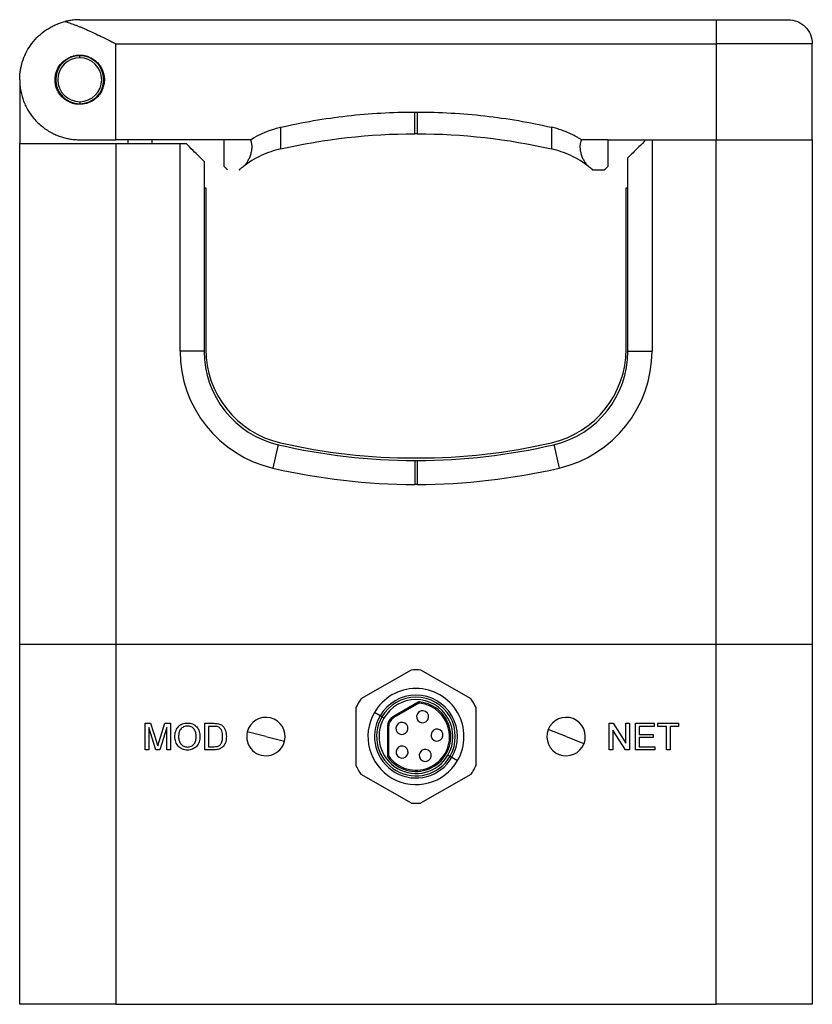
# Model space of a CAD drawing. Header units: inches. Extents: x 0.98 to 7.63, y 2.22 to 9.14.
# Tile 6 of 8: x 6.05 to 7.35, y 4.51 to 6.12. Entities that reach past the tile are written whole.
import ezdxf

# ---------------------------------------------------------------- set-up
doc = ezdxf.new("R2010")
doc.units = ezdxf.units.IN
doc.header["$MEASUREMENT"] = 0

msp = doc.modelspace()

# ---------------------------------------------------------------- linework, layer by layer
at = {"color": 7, "linetype": 'Continuous', "lineweight": 25}
for p, q in [((6.1453, 6.1243), (7.1886, 6.1243)), ((6.2043, 5.9275), (6.2043, 6.085)), ((6.2043, 6.085), (7.1886, 6.085)), ((7.1886, 6.085), (7.1886, 5.9275)), ((7.346, 5.9275), (7.346, 6.085)), ((6.1453, 6.062), (6.1453, 6.0653)), ((6.0468, 6.0259), (6.0468, 5.9216)), ((6.1453, 5.9899), (6.1453, 5.9865)), ((6.6945, 5.9729), (6.6984, 5.9729)), ((6.3815, 5.9275), (6.2043, 5.9275)), ((6.224, 5.9275), (6.224, 5.9216)), ((6.2634, 5.9275), (6.2634, 5.9216)), ((6.4251, 5.9275), (6.3815, 5.9275)), ((6.6984, 5.9373), (6.6945, 5.9373)), ((7.0114, 5.9275), (6.9677, 5.9275)), ((7.0114, 5.9275), (7.1886, 5.9275)), ((7.0734, 5.9275), (7.0833, 5.9275)), ((7.0833, 5.9275), (7.0833, 5.581)), ((7.0833, 5.9275), (7.1886, 5.9275)), ((7.1886, 5.9275), (7.346, 5.9275)), ((7.1886, 5.1007), (7.1886, 5.9275)), ((7.346, 5.9275), (7.346, 5.1007)), ((6.0468, 5.1007), (6.0468, 5.9216)), ((6.0468, 5.9216), (6.2043, 5.9216)), ((6.2043, 5.9216), (6.2043, 5.1007)), ((6.2043, 5.9216), (6.3096, 5.9216)), ((6.3096, 5.581), (6.3096, 5.9216)), ((6.3096, 5.9216), (6.3195, 5.9216)), ((6.349, 5.8921), (6.349, 5.581)), ((7.0439, 5.581), (7.0439, 5.898)), ((6.9861, 5.8783), (7.0055, 5.8783)), ((6.349, 5.8487), (6.352, 5.8487)), ((6.352, 5.8487), (6.352, 5.5843)), ((7.0409, 5.5843), (7.0409, 5.8487)), ((7.0409, 5.8487), (7.0439, 5.8487)), ((6.349, 5.581), (6.3096, 5.581)), ((7.0439, 5.581), (7.0833, 5.581)), ((6.4707, 5.4277), (6.4617, 5.3893)), ((6.9222, 5.4277), (6.9312, 5.3893)), ((6.6945, 5.4058), (6.6984, 5.4058)), ((6.6945, 5.4019), (6.6945, 5.3625)), ((6.6945, 5.4019), (6.6984, 5.4019)), ((6.6984, 5.4019), (6.6984, 5.3625)), ((6.6984, 5.3625), (6.6945, 5.3625)), ((6.0468, 4.5102), (6.0468, 5.1007)), ((6.0468, 5.1007), (6.2043, 5.1007)), ((6.2043, 5.1007), (6.2043, 4.5102)), ((6.2043, 5.1007), (7.1886, 5.1007)), ((7.1886, 4.5102), (7.1886, 5.1007)), ((7.1886, 5.1007), (7.346, 5.1007)), ((7.346, 5.1007), (7.346, 4.5102)), ((6.6883, 5.0581), (6.6062, 5.0107)), ((6.7867, 5.0107), (6.7046, 5.0581)), ((6.7, 5.0054), (6.6593, 4.9819)), ((6.7, 5.0054), (6.701, 5.0037)), ((6.7022, 5.004), (6.7024, 5.0059)), ((6.598, 4.9966), (6.598, 4.9017)), ((6.6376, 4.9831), (6.6282, 4.9885)), ((6.701, 5.0037), (6.6603, 4.9802)), ((6.7949, 4.9017), (6.7949, 4.9966)), ((6.6406, 4.9814), (6.6376, 4.9831)), ((6.6439, 4.9795), (6.6406, 4.9814)), ((6.6521, 4.9747), (6.6538, 4.9737)), ((6.6593, 4.9819), (6.6603, 4.9802)), ((6.2524, 4.9708), (6.2615, 4.9708)), ((6.2524, 4.9275), (6.2524, 4.9708)), ((6.2585, 4.9641), (6.2585, 4.9275)), ((6.27, 4.9275), (6.2585, 4.9641)), ((6.2615, 4.9708), (6.2712, 4.9404)), ((6.2753, 4.9409), (6.2849, 4.9708)), ((6.2879, 4.9641), (6.2763, 4.9275)), ((6.2849, 4.9708), (6.294, 4.9708)), ((6.2879, 4.9275), (6.2879, 4.9641)), ((6.294, 4.9708), (6.294, 4.9275)), ((6.3501, 4.9708), (6.3649, 4.9708)), ((6.3501, 4.9275), (6.3501, 4.9708)), ((6.365, 4.9658), (6.3562, 4.9658)), ((6.3562, 4.9658), (6.3562, 4.9325)), ((6.4504, 4.9491), (6.4198, 4.9567)), ((6.6495, 4.9649), (6.6495, 4.9179)), ((6.6495, 4.9649), (6.6514, 4.9649)), ((6.6514, 4.9649), (6.6514, 4.9179)), ((6.9425, 4.9491), (6.9132, 4.9606)), ((7.0131, 4.9708), (7.0196, 4.9708)), ((7.0131, 4.9275), (7.0131, 4.9708)), ((7.0192, 4.9598), (7.0192, 4.9275)), ((7.04, 4.9275), (7.0192, 4.9598)), ((7.0196, 4.9708), (7.0403, 4.9385)), ((7.0403, 4.9708), (7.0464, 4.9708)), ((7.0403, 4.9385), (7.0403, 4.9708)), ((7.0464, 4.9708), (7.0464, 4.9275)), ((7.0564, 4.9708), (7.087, 4.9708)), ((7.0564, 4.9275), (7.0564, 4.9708)), ((7.0625, 4.9658), (7.0625, 4.9525)), ((7.087, 4.9658), (7.0625, 4.9658)), ((7.087, 4.9708), (7.087, 4.9658)), ((7.0931, 4.9708), (7.1269, 4.9708)), ((7.0931, 4.9658), (7.0931, 4.9708)), ((7.1069, 4.9658), (7.0931, 4.9658)), ((7.1069, 4.9275), (7.1069, 4.9658)), ((7.1131, 4.9658), (7.1131, 4.9275)), ((7.1269, 4.9658), (7.1131, 4.9658)), ((7.1269, 4.9708), (7.1269, 4.9658)), ((6.4504, 4.9491), (6.481, 4.9416)), ((6.9425, 4.9491), (6.9718, 4.9377)), ((7.0625, 4.9525), (7.0853, 4.9525)), ((7.0625, 4.9475), (7.0625, 4.9325)), ((7.0853, 4.9475), (7.0625, 4.9475)), ((7.0853, 4.9525), (7.0853, 4.9475)), ((6.2585, 4.9275), (6.2524, 4.9275)), ((6.2763, 4.9275), (6.27, 4.9275)), ((6.294, 4.9275), (6.2879, 4.9275)), ((6.3656, 4.9275), (6.3501, 4.9275)), ((6.3562, 4.9325), (6.3651, 4.9325)), ((7.0192, 4.9275), (7.0131, 4.9275)), ((7.0464, 4.9275), (7.04, 4.9275)), ((7.0881, 4.9275), (7.0564, 4.9275)), ((7.0625, 4.9325), (7.0881, 4.9325)), ((7.0881, 4.9325), (7.0881, 4.9275)), ((7.1131, 4.9275), (7.1069, 4.9275)), ((6.6514, 4.9179), (6.6495, 4.9179)), ((6.6518, 4.9168), (6.6502, 4.9156)), ((6.749, 4.9188), (6.7523, 4.9169)), ((6.7523, 4.9169), (6.7553, 4.9152)), ((6.7553, 4.9152), (6.7646, 4.9098)), ((6.6062, 4.8876), (6.6883, 4.8402)), ((6.7046, 4.8402), (6.7867, 4.8876)), ((6.2043, 4.5102), (6.0468, 4.5102)), ((6.2043, 4.5102), (7.1886, 4.5102)), ((7.346, 4.5102), (7.1886, 4.5102))]:
    msp.add_line(p, q, dxfattribs=at)
for centre, radius, start, end in [((6.1453, 6.0259), 0.0394, 90, 270), ((6.1453, 6.0259), 0.036, 90, 270), ((6.1453, 6.0259), 0.0394, 270, 90), ((6.1453, 6.0259), 0.036, 270, 90), ((6.5065, 5.581), 0.1969, 180, 256.8571), ((6.5065, 5.581), 0.1575, 180, 256.8571), ((6.5094, 5.5843), 0.1575, 180, 257.0671), ((6.8834, 5.5843), 0.1575, 282.9329, 0), ((6.8864, 5.581), 0.1575, 283.1429, 0), ((6.8864, 5.581), 0.1969, 283.1429, 0), ((6.6945, 6.3861), 0.9843, 256.8571, 270), ((6.6945, 6.3901), 0.9843, 257.0671, 270), ((6.6984, 6.3901), 0.9843, 270, 282.9329), ((6.6984, 6.3861), 0.9843, 270, 283.1429), ((6.6945, 6.3861), 1.0236, 256.8571, 270), ((6.6984, 6.3861), 1.0236, 270, 283.1429), ((6.6964, 4.9491), 0.1093, 85.7233, 94.2767), ((6.6964, 4.9491), 0.0787, 330, 150), ((6.6964, 4.9491), 0.1093, 145.7233, 154.2767), ((6.6964, 4.9491), 0.0679, 330, 150), ((6.6964, 4.9491), 0.0645, 330, 150), ((6.6964, 4.9491), 0.0606, 330, 150), ((6.6964, 4.9491), 0.0571, 215.9532, 84.0468), ((6.6964, 4.9491), 0.0551, 215.9532, 84.0468), ((6.702, 5.002), 0.00394, 84.0468, 120), ((6.702, 5.002), 0.00197, 84.0468, 120), ((6.6964, 4.9491), 0.1093, 25.7233, 34.2767), ((6.6964, 4.9491), 0.0787, 150, 330), ((6.7072, 4.9816), 0.00984, 60, 240), ((6.7072, 4.9816), 0.00984, 240, 60), ((6.4504, 4.9491), 0.0315, 346.1288, 166.1288), ((6.6964, 4.9491), 0.0679, 150, 330), ((6.6964, 4.9491), 0.0645, 150, 330), ((6.6964, 4.9491), 0.0606, 150, 330), ((6.6692, 4.9649), 0.0197, 120, 180), ((6.6692, 4.9649), 0.0177, 150, 180), ((6.6692, 4.9649), 0.0177, 120, 150), ((6.6734, 4.9624), 0.00984, 60, 240), ((6.9425, 4.9491), 0.0315, 338.6882, 158.6882), ((6.4504, 4.9491), 0.0315, 166.1288, 346.1288), ((6.6734, 4.9624), 0.00984, 240, 60), ((6.7308, 4.9515), 0.00984, 60, 240), ((6.7308, 4.9515), 0.00984, 240, 60), ((6.9425, 4.9491), 0.0315, 158.6882, 338.6882), ((6.6737, 4.9236), 0.00984, 60, 240), ((6.6737, 4.9236), 0.00984, 240, 60), ((6.7116, 4.9182), 0.00984, 60, 240), ((6.7116, 4.9182), 0.00984, 240, 60), ((6.6534, 4.9179), 0.00394, 180, 215.9532), ((6.6534, 4.9179), 0.00197, 180, 215.9532), ((6.6964, 4.9491), 0.1093, 205.7233, 214.2767), ((6.6964, 4.9491), 0.1093, 325.7233, 330), ((6.6964, 4.9491), 0.1093, 330, 334.2767), ((6.6964, 4.9491), 0.1093, 265.7233, 274.2767)]:
    msp.add_arc(centre, radius, start, end, dxfattribs=at)
for points, knots in [([(6.0468, 6.0259), (6.0469, 6.0273), (6.0469, 6.03), (6.0471, 6.034), (6.0475, 6.0377), (6.048, 6.0411), (6.0486, 6.0443), (6.0492, 6.0472), (6.0498, 6.0499), (6.0504, 6.0524), (6.0524, 6.059), (6.0563, 6.069), (6.0643, 6.0825), (6.0742, 6.0947), (6.0846, 6.1037), (6.0933, 6.1096), (6.0998, 6.1133), (6.1066, 6.1165), (6.1135, 6.1192), (6.1183, 6.1206), (6.1207, 6.1212)], [0, 0, 0, 0, 0.036122, 0.07015, 0.102085, 0.131926, 0.159674, 0.185328, 0.20889, 0.230357, 0.249732, 0.383136, 0.499769, 0.631193, 0.749527, 0.803355, 0.85525, 0.905276, 0.9535, 1, 1, 1, 1]), ([(6.1453, 6.1243), (6.1437, 6.1243), (6.1408, 6.1243), (6.1366, 6.124), (6.1328, 6.1236), (6.1292, 6.123), (6.1261, 6.1225), (6.1233, 6.1219), (6.1215, 6.1214), (6.1207, 6.1212)], [0, 0, 0, 0, 0.184839, 0.355683, 0.512532, 0.655388, 0.78425, 0.899121, 1, 1, 1, 1]), ([(6.1207, 6.1212), (6.1219, 6.1209), (6.1245, 6.1202), (6.1284, 6.119), (6.1326, 6.1176), (6.137, 6.116), (6.1415, 6.1143), (6.1463, 6.1124), (6.1513, 6.1103), (6.1565, 6.108), (6.1633, 6.1049), (6.1722, 6.1008), (6.1822, 6.096), (6.193, 6.0906), (6.2002, 6.087), (6.2043, 6.085)], [0, 0, 0, 0, 0.047057, 0.096244, 0.147571, 0.201048, 0.256682, 0.314482, 0.374454, 0.436603, 0.500934, 0.617704, 0.750145, 0.854014, 1, 1, 1, 1]), ([(7.1886, 6.1243), (7.1886, 6.1243), (7.1886, 6.1233), (7.1886, 6.1194), (7.1886, 6.1164), (7.1886, 6.1092), (7.1886, 6.1048), (7.1886, 6.0953), (7.1886, 6.0901), (7.1886, 6.085)], [0, 0, 0, 0, 0.25, 0.25, 0.5, 0.5, 0.75, 0.75, 1, 1, 1, 1]), ([(7.1886, 6.1243), (7.1901, 6.1243), (7.1932, 6.1243), (7.1978, 6.1243), (7.2024, 6.1243), (7.207, 6.1243), (7.2139, 6.1243), (7.2229, 6.1243), (7.2338, 6.1243), (7.2443, 6.1243), (7.2576, 6.1243), (7.2726, 6.1243), (7.2849, 6.1243), (7.2929, 6.1243), (7.2979, 6.1243), (7.3018, 6.1243), (7.3043, 6.1243), (7.3057, 6.1243), (7.3065, 6.1243), (7.3066, 6.1243), (7.3067, 6.1243)], [0, 0, 0, 0, 0.025044, 0.050034, 0.075009, 0.100009, 0.125071, 0.187556, 0.2501, 0.312585, 0.375129, 0.500007, 0.624885, 0.68737, 0.749914, 0.812399, 0.874943, 0.916645, 0.958271, 1, 1, 1, 1]), ([(7.3067, 6.1243), (7.3118, 6.1243), (7.317, 6.1233), (7.3265, 6.1194), (7.3309, 6.1164), (7.3382, 6.1092), (7.3411, 6.1048), (7.345, 6.0953), (7.346, 6.0901), (7.346, 6.085)], [0, 0, 0, 0, 0.25, 0.25, 0.5, 0.5, 0.75, 0.75, 1, 1, 1, 1]), ([(7.346, 6.085), (7.346, 6.085), (7.3419, 6.085), (7.3262, 6.085), (7.3145, 6.085), (7.2853, 6.085), (7.2679, 6.085), (7.2298, 6.085), (7.2092, 6.085), (7.1886, 6.085)], [0, 0, 0, 0, 0.25, 0.25, 0.5, 0.5, 0.75, 0.75, 1, 1, 1, 1]), ([(6.1453, 5.9856), (6.1444, 5.9856), (6.1427, 5.9856), (6.1401, 5.9859), (6.1375, 5.9863), (6.135, 5.9868), (6.1326, 5.9876), (6.1285, 5.9891), (6.1232, 5.9918), (6.1172, 5.9966), (6.1121, 6.0024), (6.1081, 6.0095), (6.1055, 6.0173), (6.1046, 6.0259), (6.1055, 6.0344), (6.1081, 6.0423), (6.112, 6.0493), (6.1172, 6.0552), (6.1232, 6.06), (6.1293, 6.0632), (6.135, 6.065), (6.1401, 6.0661), (6.1435, 6.0662), (6.1453, 6.0663)], [0, 0, 0, 0, 0.020629, 0.041244, 0.061914, 0.08271, 0.103699, 0.124946, 0.18762, 0.249783, 0.31356, 0.374547, 0.437995, 0.499273, 0.561879, 0.624525, 0.685766, 0.749845, 0.812181, 0.87505, 0.917286, 0.958753, 1, 1, 1, 1]), ([(6.1453, 6.0663), (6.1461, 6.0663), (6.1478, 6.0662), (6.1503, 6.066), (6.1528, 6.0656), (6.1553, 6.065), (6.1578, 6.0643), (6.1618, 6.0628), (6.1673, 6.0601), (6.1735, 6.0551), (6.1788, 6.0489), (6.1826, 6.0418), (6.1851, 6.034), (6.1859, 6.026), (6.1851, 6.0179), (6.1827, 6.0101), (6.1788, 6.003), (6.1736, 5.9968), (6.1673, 5.9918), (6.1611, 5.9886), (6.1553, 5.9867), (6.1503, 5.9857), (6.147, 5.9856), (6.1453, 5.9856)], [0, 0, 0, 0, 0.0212533, 0.0422239, 0.0629867, 0.0836187, 0.1041983, 0.1248046, 0.1875382, 0.2497696, 0.3122854, 0.3747886, 0.4372223, 0.4997379, 0.5622025, 0.6246765, 0.6871739, 0.7496982, 0.8120297, 0.8748773, 0.9161636, 0.957662, 1, 1, 1, 1]), ([(6.0468, 6.0259), (6.0469, 6.0245), (6.0469, 6.0218), (6.0471, 6.0181), (6.0475, 6.0147), (6.0478, 6.0119), (6.0486, 6.0072), (6.0499, 6.0009), (6.0534, 5.9897), (6.0594, 5.9767), (6.07, 5.9616), (6.0833, 5.9486), (6.0969, 5.9398), (6.1077, 5.9348), (6.115, 5.9322), (6.1224, 5.9301), (6.1299, 5.9286), (6.1375, 5.9277), (6.1427, 5.9275), (6.1453, 5.9275)], [0, 0, 0, 0, 0.03172, 0.060086, 0.085097, 0.106753, 0.125054, 0.191066, 0.249706, 0.383382, 0.499385, 0.631654, 0.749259, 0.794679, 0.838456, 0.880722, 0.921624, 0.961325, 1, 1, 1, 1]), ([(6.4742, 5.9479), (6.5102, 5.9562), (6.5468, 5.9625), (6.6204, 5.9708), (6.6575, 5.9729), (6.6945, 5.9729)], [0, 0, 0, 0, 0.5, 0.5, 1, 1, 1, 1]), ([(6.6945, 5.9373), (6.6945, 5.9373), (6.6945, 5.9408), (6.6945, 5.9502), (6.6945, 5.954), (6.6945, 5.9628), (6.6945, 5.9677), (6.6945, 5.9729)], [0, 0, 0, 0, 0.5, 0.5, 0.75, 0.75, 1, 1, 1, 1]), ([(6.6984, 5.9729), (6.7354, 5.9729), (6.7724, 5.9708), (6.8461, 5.9625), (6.8827, 5.9562), (6.9187, 5.9479)], [0, 0, 0, 0, 0.5, 0.5, 1, 1, 1, 1]), ([(6.6984, 5.9729), (6.6984, 5.9677), (6.6984, 5.9628), (6.6984, 5.954), (6.6984, 5.9502), (6.6984, 5.9408), (6.6984, 5.9373), (6.6984, 5.9373)], [0, 0, 0, 0, 0.25, 0.25, 0.5, 0.5, 1, 1, 1, 1]), ([(6.4742, 5.9479), (6.4742, 5.9427), (6.4742, 5.9378), (6.4742, 5.929), (6.4742, 5.9252), (6.4742, 5.9158), (6.4742, 5.9124), (6.4742, 5.9124)], [0, 0, 0, 0, 0.25, 0.25, 0.5, 0.5, 1, 1, 1, 1]), ([(6.9677, 5.9275), (6.9662, 5.9284), (6.9631, 5.9304), (6.9583, 5.933), (6.9535, 5.9355), (6.9486, 5.9379), (6.9426, 5.9405), (6.9354, 5.9432), (6.9271, 5.9459), (6.9215, 5.9473), (6.9187, 5.9479)], [0, 0, 0, 0, 0.1022839, 0.204399, 0.3064684, 0.408615, 0.5109615, 0.6740141, 0.8368604, 1, 1, 1, 1]), ([(6.9187, 5.9479), (6.9187, 5.9427), (6.9187, 5.9378), (6.9187, 5.929), (6.9187, 5.9252), (6.9187, 5.9158), (6.9187, 5.9124), (6.9187, 5.9124)], [0, 0, 0, 0, 0.25, 0.25, 0.5, 0.5, 1, 1, 1, 1]), ([(6.3815, 5.9275), (6.3815, 5.9176), (6.3815, 5.9086), (6.3815, 5.8939), (6.3815, 5.8881), (6.3815, 5.8842)], [0, 0, 0, 0, 0.5, 0.5, 1, 1, 1, 1]), ([(6.4129, 5.8833), (6.4135, 5.8838), (6.4146, 5.8847), (6.4162, 5.8863), (6.4178, 5.8881), (6.4198, 5.8908), (6.4221, 5.8947), (6.4245, 5.9001), (6.4265, 5.906), (6.4275, 5.9116), (6.4278, 5.9159), (6.4276, 5.9191), (6.4271, 5.9221), (6.4264, 5.9249), (6.4255, 5.9266), (6.4251, 5.9275)], [0, 0, 0, 0, 0.060623, 0.122314, 0.18509, 0.248971, 0.377959, 0.498301, 0.634844, 0.749023, 0.807386, 0.861235, 0.910946, 0.957001, 1, 1, 1, 1]), ([(6.9677, 5.9275), (6.9675, 5.927), (6.967, 5.9259), (6.9664, 5.9242), (6.9659, 5.9225), (6.9655, 5.9206), (6.9653, 5.9187), (6.9652, 5.9168), (6.9652, 5.9147), (6.9654, 5.9112), (6.9664, 5.9061), (6.9683, 5.9001), (6.9708, 5.8947), (6.9732, 5.8906), (6.9756, 5.8875), (6.9777, 5.8852), (6.9792, 5.8839), (6.98, 5.8833)], [0, 0, 0, 0, 0.026547, 0.0541863, 0.0830831, 0.113382, 0.1452087, 0.1786713, 0.2138633, 0.2508646, 0.3645916, 0.5005434, 0.6209196, 0.7500543, 0.8353096, 0.9186098, 1, 1, 1, 1]), ([(7.0114, 5.8842), (7.0114, 5.8881), (7.0114, 5.8939), (7.0114, 5.9086), (7.0114, 5.9176), (7.0114, 5.9275)], [0, 0, 0, 0, 0.5, 0.5, 1, 1, 1, 1]), ([(7.0734, 5.9275), (7.0695, 5.9236), (7.0656, 5.9196), (7.0582, 5.9123), (7.0549, 5.909), (7.0494, 5.9035), (7.0473, 5.9013), (7.0445, 5.8986), (7.0439, 5.898), (7.0439, 5.898)], [0, 0, 0, 0, 0.25, 0.25, 0.5, 0.5, 0.75, 0.75, 1, 1, 1, 1]), ([(7.1886, 5.9275), (7.2092, 5.9275), (7.2298, 5.9275), (7.2679, 5.9275), (7.2853, 5.9275), (7.3145, 5.9275), (7.3262, 5.9275), (7.3419, 5.9275), (7.346, 5.9275), (7.346, 5.9275)], [0, 0, 0, 0, 0.25, 0.25, 0.5, 0.5, 0.75, 0.75, 1, 1, 1, 1]), ([(6.349, 5.8921), (6.349, 5.8921), (6.3484, 5.8927), (6.3456, 5.8954), (6.3435, 5.8975), (6.338, 5.903), (6.3346, 5.9064), (6.3273, 5.9137), (6.3234, 5.9177), (6.3195, 5.9216)], [0, 0, 0, 0, 0.25, 0.25, 0.5, 0.5, 0.75, 0.75, 1, 1, 1, 1]), ([(6.4742, 5.9124), (6.4637, 5.91), (6.4531, 5.9064), (6.4324, 5.8967), (6.4223, 5.8906), (6.4129, 5.8833)], [0, 0, 0, 0, 0.5, 0.5, 1, 1, 1, 1]), ([(6.98, 5.8833), (6.9706, 5.8906), (6.9605, 5.8967), (6.9398, 5.9064), (6.9292, 5.91), (6.9187, 5.9124)], [0, 0, 0, 0, 0.5, 0.5, 1, 1, 1, 1]), ([(6.3815, 5.8842), (6.3819, 5.8838), (6.3827, 5.8829), (6.3838, 5.8818), (6.3848, 5.8809), (6.3856, 5.8801), (6.3862, 5.8794), (6.3868, 5.8789), (6.3871, 5.8785), (6.3873, 5.8783), (6.3874, 5.8783), (6.3874, 5.8783)], [0, 0, 0, 0, 0.115579, 0.229707, 0.34252, 0.454161, 0.564774, 0.674509, 0.783521, 0.891965, 1, 1, 1, 1]), ([(6.3874, 5.8783), (6.3874, 5.8783), (6.3873, 5.8783), (6.3871, 5.8785), (6.3868, 5.8789), (6.3862, 5.8794), (6.3856, 5.8801), (6.3848, 5.8809), (6.3838, 5.8818), (6.3827, 5.8829), (6.3819, 5.8838), (6.3815, 5.8842)], [0, 0, 0, 0, 0.108035, 0.216479, 0.325491, 0.435226, 0.545839, 0.65748, 0.770293, 0.884421, 1, 1, 1, 1]), ([(6.4067, 5.8783), (6.4068, 5.8783), (6.4068, 5.8783), (6.407, 5.8785), (6.4074, 5.8788), (6.4079, 5.8793), (6.4086, 5.8799), (6.4095, 5.8806), (6.4105, 5.8814), (6.4116, 5.8823), (6.4125, 5.883), (6.4129, 5.8833)], [0, 0, 0, 0, 0.112479, 0.224137, 0.335174, 0.445798, 0.556215, 0.666635, 0.777268, 0.888321, 1, 1, 1, 1]), ([(6.98, 5.8833), (6.9804, 5.883), (6.9813, 5.8823), (6.9824, 5.8814), (6.9834, 5.8806), (6.9843, 5.8799), (6.9849, 5.8793), (6.9855, 5.8788), (6.9859, 5.8785), (6.9861, 5.8783), (6.9861, 5.8783), (6.9861, 5.8783)], [0, 0, 0, 0, 0.1116789, 0.2227319, 0.3333646, 0.443785, 0.5542023, 0.6648257, 0.7758632, 0.8875205, 1, 1, 1, 1]), ([(7.0055, 5.8783), (7.0055, 5.8783), (7.0055, 5.8783), (7.0058, 5.8785), (7.0061, 5.8789), (7.0066, 5.8794), (7.0073, 5.8801), (7.0081, 5.8809), (7.0091, 5.8818), (7.0101, 5.8829), (7.011, 5.8838), (7.0114, 5.8842)], [0, 0, 0, 0, 0.108035, 0.216479, 0.325491, 0.435226, 0.545839, 0.65748, 0.770293, 0.884421, 1, 1, 1, 1]), ([(6.3012, 4.9486), (6.3012, 4.95), (6.3013, 4.9515), (6.3017, 4.9543), (6.3019, 4.9557), (6.3032, 4.9599), (6.3045, 4.9625), (6.3083, 4.9669), (6.3107, 4.9686), (6.3147, 4.9703), (6.3161, 4.9707), (6.3189, 4.9712), (6.3203, 4.9713), (6.3218, 4.9713)], [0, 0, 0, 0, 0.125, 0.125, 0.25, 0.25, 0.5, 0.5, 0.75, 0.75, 0.875, 0.875, 1, 1, 1, 1]), ([(6.3218, 4.9664), (6.3207, 4.9663), (6.3196, 4.9662), (6.3175, 4.9658), (6.3165, 4.9654), (6.3145, 4.9645), (6.3136, 4.9639), (6.3119, 4.9626), (6.3111, 4.9618), (6.3091, 4.9592), (6.3084, 4.9571), (6.3075, 4.9529), (6.3074, 4.9507), (6.3073, 4.9485)], [0, 0, 0, 0, 0.125, 0.125, 0.25, 0.25, 0.375, 0.375, 0.5, 0.5, 0.75, 0.75, 1, 1, 1, 1]), ([(6.3218, 4.9713), (6.3232, 4.9713), (6.3246, 4.9712), (6.3274, 4.9707), (6.3288, 4.9703), (6.3327, 4.9686), (6.3351, 4.967), (6.3388, 4.9627), (6.3402, 4.9602), (6.3415, 4.9561), (6.3418, 4.9547), (6.3422, 4.9519), (6.3423, 4.9505), (6.3423, 4.9491)], [0, 0, 0, 0, 0.125, 0.125, 0.25, 0.25, 0.5, 0.5, 0.75, 0.75, 0.875, 0.875, 1, 1, 1, 1]), ([(6.3362, 4.9491), (6.3362, 4.9512), (6.336, 4.9533), (6.3349, 4.9574), (6.334, 4.9594), (6.3315, 4.9627), (6.3298, 4.9641), (6.327, 4.9655), (6.326, 4.9658), (6.3239, 4.9662), (6.3229, 4.9663), (6.3218, 4.9664)], [0, 0, 0, 0, 0.25, 0.25, 0.5, 0.5, 0.75, 0.75, 0.875, 0.875, 1, 1, 1, 1]), ([(6.3795, 4.9495), (6.3795, 4.9525), (6.3793, 4.9556), (6.3776, 4.9598), (6.3767, 4.9611), (6.3752, 4.9628), (6.3747, 4.9633), (6.3735, 4.9642), (6.3728, 4.9646), (6.3721, 4.9649)], [0, 0, 0, 0, 0.5, 0.5, 0.75, 0.75, 0.875, 0.875, 1, 1, 1, 1]), ([(6.3725, 4.9702), (6.3737, 4.9699), (6.3748, 4.9695), (6.3769, 4.9685), (6.3779, 4.9678), (6.3788, 4.9671)], [0, 0, 0, 0, 0.5, 0.5, 1, 1, 1, 1]), ([(6.3788, 4.9671), (6.3801, 4.966), (6.3812, 4.9648), (6.3829, 4.962), (6.3836, 4.9605), (6.3852, 4.9559), (6.3856, 4.9526), (6.3856, 4.9494)], [0, 0, 0, 0, 0.25, 0.25, 0.5, 0.5, 1, 1, 1, 1]), ([(6.3218, 4.9269), (6.3204, 4.927), (6.319, 4.9271), (6.3162, 4.9276), (6.3149, 4.928), (6.311, 4.9296), (6.3087, 4.9312), (6.3049, 4.9353), (6.3036, 4.9378), (6.3017, 4.943), (6.3012, 4.9458), (6.3012, 4.9486)], [0, 0, 0, 0, 0.125, 0.125, 0.25, 0.25, 0.5, 0.5, 0.75, 0.75, 1, 1, 1, 1]), ([(6.3073, 4.9485), (6.3074, 4.9464), (6.3076, 4.9444), (6.3087, 4.9404), (6.3096, 4.9385), (6.3122, 4.9354), (6.3139, 4.934), (6.3167, 4.9327), (6.3177, 4.9324), (6.3197, 4.932), (6.3207, 4.932), (6.3217, 4.9319)], [0, 0, 0, 0, 0.25, 0.25, 0.5, 0.5, 0.75, 0.75, 0.875, 0.875, 1, 1, 1, 1]), ([(6.3217, 4.9319), (6.3228, 4.932), (6.3238, 4.932), (6.3259, 4.9324), (6.3269, 4.9328), (6.3298, 4.9341), (6.3315, 4.9355), (6.3341, 4.9388), (6.335, 4.9408), (6.336, 4.9449), (6.3362, 4.947), (6.3362, 4.9491)], [0, 0, 0, 0, 0.125, 0.125, 0.25, 0.25, 0.5, 0.5, 0.75, 0.75, 1, 1, 1, 1]), ([(6.3423, 4.9491), (6.3423, 4.9477), (6.3422, 4.9462), (6.3418, 4.9434), (6.3415, 4.9421), (6.3402, 4.938), (6.3388, 4.9355), (6.3351, 4.9312), (6.3326, 4.9296), (6.3287, 4.928), (6.3274, 4.9276), (6.3246, 4.9271), (6.3232, 4.927), (6.3218, 4.9269)], [0, 0, 0, 0, 0.125, 0.125, 0.25, 0.25, 0.5, 0.5, 0.75, 0.75, 0.875, 0.875, 1, 1, 1, 1]), ([(6.3856, 4.9494), (6.3856, 4.948), (6.3855, 4.9465), (6.3852, 4.9437), (6.385, 4.9423), (6.3838, 4.9383), (6.3826, 4.9356), (6.3799, 4.9323), (6.3789, 4.9313), (6.3766, 4.9297), (6.3753, 4.9291), (6.3713, 4.9278), (6.3684, 4.9275), (6.3656, 4.9275)], [0, 0, 0, 0, 0.125, 0.125, 0.25, 0.25, 0.5, 0.5, 0.625, 0.625, 0.75, 0.75, 1, 1, 1, 1]), ([(6.3753, 4.9355), (6.3757, 4.936), (6.3762, 4.9365), (6.3769, 4.9375), (6.3772, 4.938), (6.378, 4.9397), (6.3784, 4.9409), (6.3793, 4.9445), (6.3795, 4.947), (6.3795, 4.9495)], [0, 0, 0, 0, 0.125, 0.125, 0.25, 0.25, 0.5, 0.5, 1, 1, 1, 1]), ([(6.3651, 4.9325), (6.3669, 4.9325), (6.3688, 4.9326), (6.3715, 4.9332), (6.3723, 4.9335), (6.3739, 4.9343), (6.3747, 4.9349), (6.3753, 4.9355)], [0, 0, 0, 0, 0.5, 0.5, 0.75, 0.75, 1, 1, 1, 1])]:
    msp.add_open_spline(points, degree=3, knots=knots, dxfattribs=at)
for points in [[(6.4251, 5.9275), (6.4408, 5.9374), (6.4577, 5.9442), (6.4742, 5.9479)], [(6.1453, 5.9275), (6.164, 5.9275), (6.1841, 5.9275), (6.2043, 5.9275)], [(6.4742, 5.9124), (6.5464, 5.9289), (6.6204, 5.9373), (6.6945, 5.9373)], [(6.6984, 5.9373), (6.7725, 5.9373), (6.8465, 5.9289), (6.9187, 5.9124)], [(6.3649, 4.9708), (6.3674, 4.9708), (6.37, 4.9707), (6.3725, 4.9702)], [(6.3721, 4.9649), (6.3698, 4.9657), (6.3674, 4.9658), (6.365, 4.9658)], [(6.2712, 4.9404), (6.2719, 4.9383), (6.2726, 4.9362), (6.2732, 4.934)], [(6.2732, 4.934), (6.2739, 4.9363), (6.2746, 4.9386), (6.2753, 4.9409)]]:
    msp.add_open_spline(points, degree=3, dxfattribs=at)

doc.saveas('drawing.dxf')
